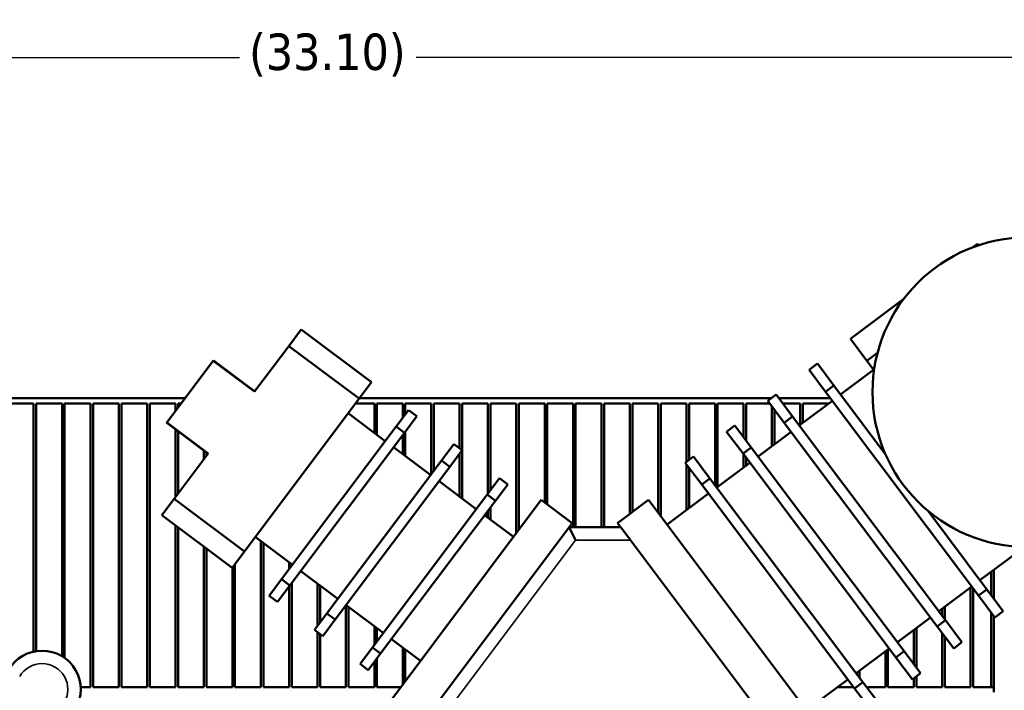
# Model space of a CAD drawing. Header units: inches. Extents: x 1 to 199, y 4 to 126.
# Tile 24 of 54: x 41 to 60, y 98 to 111. Entities that reach past the tile are written whole.
import ezdxf

# ---------------------------------------------------------------- set-up
doc = ezdxf.new("R2010")
doc.units = ezdxf.units.IN
doc.header["$LTSCALE"] = 5.882353
doc.header["$MEASUREMENT"] = 0
for name, color, linetype, lineweight in [('Dimension (ANSI)', 7, 'Continuous', 25), ('Visible (ANSI)', 7, 'Continuous', 50), ('Visible Narrow (ANSI)', 7, 'Continuous', 35)]:
    doc.layers.add(name, color=color, linetype=linetype, lineweight=lineweight)
doc.styles.add('Note Text (ANSI)', font='tahoma.ttf')
doc.dimstyles.new('Default (ANSI)', dxfattribs={"dimscale": 5.882353, "dimtxt": 0.12, "dimasz": 0.098425, "dimexe": 0.125, "dimexo": 0.0625, "dimgap": 0.031496, "dimtad": 0, "dimtih": 1, "dimtoh": 1, "dimrnd": 1e-08, "dimzin": 4, "dimdsep": 46, "dimtxsty": 'Note Text (ANSI)', "dimcen": 0.09, "dimdle": 0.393701, "dimclrd": 256, "dimclre": 256, "dimclrt": 256, "dimadec": 0, "dimazin": 1, "dimtfac": 1, "dimtofl": 0, "dimtmove": 0, "dimatfit": 3, "dimfxl": 1, "dimtolj": 1, "dimtzin": 4, "dimlwd": -1, "dimlwe": -1, "dimarcsym": 0})

# ---------------------------------------------------------------- blocks, each defined once
blk = doc.blocks.new('*D7')
at = {"layer": 'Defpoints', "color": 0, "transparency": 16777216}
for p in [(30.531, 109.818), (63.631, 103.333), (30.531, 90.216)]:
    blk.add_point(p, dxfattribs=at)
at = {"layer": 'Dimension (ANSI)', "transparency": 16777216}
for p, q in [((30.531, 90.584), (30.531, 110.553)), ((63.631, 103.701), (63.631, 110.553)), ((31.11, 109.818), (45.369, 109.818)), ((63.052, 109.818), (48.794, 109.818))]:
    blk.add_line(p, q, dxfattribs=at)
for points in [[(31.11, 109.914), (31.11, 109.721), (30.531, 109.818)], [(63.052, 109.914), (63.052, 109.721), (63.631, 109.818)]]:
    blk.add_solid(points, dxfattribs=at)
at = {"layer": 'Dimension (ANSI)', "transparency": 16777216, "insert": (45.554, 110.284), "char_height": 0.70588, "attachment_point": 1, "style": 'Note Text (ANSI)'}
blk.add_mtext('\\A1;(33.10)', dxfattribs=at)
blk = doc.blocks.new('*D8')
at = {"layer": 'Defpoints', "color": 0, "transparency": 16777216}
for p in [(60.631, 106.333), (55.579, 37.332), (66.454, 37.332)]:
    blk.add_point(p, dxfattribs=at)
at = {"layer": 'Dimension (ANSI)', "transparency": 16777216}
for p, q in [((60.999, 106.333), (67.189, 106.333)), ((66.454, 105.754), (66.454, 72.484)), ((66.454, 37.911), (66.454, 71.181)), ((55.947, 37.332), (67.189, 37.332))]:
    blk.add_line(p, q, dxfattribs=at)
for points in [[(66.357, 105.754), (66.55, 105.754), (66.454, 106.333)], [(66.357, 37.911), (66.55, 37.911), (66.454, 37.332)]]:
    blk.add_solid(points, dxfattribs=at)
at = {"layer": 'Dimension (ANSI)', "transparency": 16777216, "insert": (64.926, 72.299), "char_height": 0.70588, "attachment_point": 1, "style": 'Note Text (ANSI)'}
blk.add_mtext('\\A1;(69.00)', dxfattribs=at)

msp = doc.modelspace()

# ---------------------------------------------------------------- linework, layer by layer
at = {"layer": 'Visible (ANSI)'}
for p, q in [((59.567, 106.138), (59.664, 106.211)), ((59.687, 106.181), (59.664, 106.211)), ((57.204, 104.366), (58.236, 105.14)), ((46.564, 104.546), (46.325, 104.227)), ((47.924, 103.526), (46.564, 104.546)), ((57.204, 104.366), (57.523, 103.941)), ((46.325, 104.227), (45.662, 103.343)), ((47.685, 103.207), (46.325, 104.227)), ((57.523, 103.941), (57.73, 104.096)), ((44.862, 103.943), (43.964, 102.746)), ((44.862, 103.943), (44.864, 103.946)), ((45.662, 103.343), (44.862, 103.943)), ((45.664, 103.346), (44.864, 103.946)), ((56.404, 103.766), (56.564, 103.886)), ((56.404, 103.766), (56.723, 103.341)), ((56.883, 103.461), (56.564, 103.886)), ((57.014, 103.286), (57.654, 103.766)), ((57.523, 103.941), (57.661, 103.756)), ((47.685, 103.207), (47.924, 103.526)), ((56.723, 103.341), (56.883, 103.461)), ((57.886, 102.123), (56.883, 103.461)), ((44.317, 103.216), (31.981, 103.216)), ((45.463, 100.245), (47.685, 103.207)), ((55.671, 103.216), (47.692, 103.216)), ((55.604, 103.166), (55.764, 103.286)), ((56.083, 102.861), (55.764, 103.286)), ((56.817, 103.216), (55.817, 103.216)), ((56.723, 103.341), (59.685, 99.391)), ((40.881, 103.116), (41.381, 103.116)), ((41.381, 103.116), (41.381, 98.304)), ((41.431, 103.116), (41.931, 103.116)), ((41.431, 98.313), (41.431, 103.116)), ((41.931, 103.116), (41.931, 98.214)), ((41.981, 103.116), (42.481, 103.116)), ((41.981, 98.181), (41.981, 103.116)), ((42.481, 103.116), (42.481, 97.616)), ((42.531, 103.116), (43.031, 103.116)), ((42.531, 97.616), (42.531, 103.116)), ((43.031, 103.116), (43.031, 97.616)), ((43.081, 103.116), (43.581, 103.116)), ((43.081, 97.616), (43.081, 103.116)), ((43.581, 103.116), (43.581, 97.616)), ((43.631, 103.116), (44.131, 103.116)), ((43.631, 97.616), (43.631, 103.116)), ((44.131, 103.116), (44.131, 102.969)), ((44.181, 103.116), (44.242, 103.116)), ((44.181, 103.036), (44.181, 103.116)), ((47.617, 103.116), (47.981, 103.116)), ((47.981, 103.116), (47.981, 102.546)), ((48.031, 103.116), (48.531, 103.116)), ((48.031, 102.508), (48.031, 103.116)), ((48.531, 103.116), (48.531, 102.836)), ((48.581, 103.116), (49.081, 103.116)), ((48.581, 102.902), (48.581, 103.116)), ((49.081, 103.116), (49.081, 101.736)), ((49.131, 103.116), (49.631, 103.116)), ((49.131, 101.802), (49.131, 103.116)), ((49.631, 103.116), (49.631, 102.246)), ((49.681, 103.116), (50.181, 103.116)), ((49.681, 102.208), (49.681, 103.116)), ((50.181, 103.116), (50.181, 101.369)), ((50.231, 103.116), (50.731, 103.116)), ((50.231, 101.436), (50.231, 103.116)), ((50.731, 103.116), (50.731, 100.602)), ((50.781, 103.116), (51.281, 103.116)), ((50.781, 100.669), (50.781, 103.116)), ((51.281, 103.116), (51.281, 101.196)), ((51.331, 103.116), (51.831, 103.116)), ((51.331, 101.158), (51.331, 103.116)), ((51.831, 103.116), (51.831, 100.716)), ((51.881, 103.116), (52.381, 103.116)), ((51.881, 100.716), (51.881, 103.116)), ((52.381, 103.116), (52.381, 100.716)), ((52.431, 103.116), (52.931, 103.116)), ((52.431, 100.716), (52.431, 103.116)), ((52.931, 103.116), (52.931, 100.974)), ((52.981, 103.116), (53.481, 103.116)), ((52.981, 101.011), (52.981, 103.116)), ((53.481, 103.116), (53.481, 100.996)), ((53.531, 103.116), (54.031, 103.116)), ((53.531, 100.93), (53.531, 103.116)), ((54.031, 103.116), (54.031, 101.986)), ((54.081, 103.116), (54.581, 103.116)), ((54.081, 102.024), (54.081, 103.116)), ((54.581, 103.116), (54.581, 101.53)), ((54.631, 103.116), (55.131, 103.116)), ((54.631, 101.499), (54.631, 103.116)), ((55.131, 103.116), (55.131, 102.463)), ((55.181, 103.116), (55.642, 103.116)), ((55.181, 102.396), (55.181, 103.116)), ((55.604, 103.166), (55.923, 102.741)), ((55.681, 103.063), (55.681, 102.286)), ((55.892, 103.116), (56.231, 103.116)), ((56.214, 102.686), (56.854, 103.166)), ((56.231, 103.116), (56.231, 102.699)), ((56.281, 103.116), (56.781, 103.116)), ((56.281, 102.736), (56.281, 103.116)), ((56.781, 103.116), (56.781, 103.111)), ((48.194, 102.386), (47.474, 102.926)), ((47.481, 102.921), (47.481, 102.936)), ((48.644, 102.986), (48.405, 102.667)), ((48.565, 102.547), (48.804, 102.866)), ((48.804, 102.866), (48.644, 102.986)), ((55.731, 102.324), (55.731, 102.996)), ((55.923, 102.741), (56.083, 102.861)), ((59.045, 98.911), (56.083, 102.861)), ((43.959, 102.739), (43.964, 102.746)), ((44.759, 102.139), (43.959, 102.739)), ((44.764, 102.146), (43.964, 102.746)), ((43.964, 102.746), (43.964, 102.746)), ((48.405, 102.667), (46.183, 99.705)), ((48.565, 102.547), (48.405, 102.667)), ((54.804, 102.566), (54.964, 102.686)), ((55.283, 102.261), (54.964, 102.686)), ((55.923, 102.741), (58.885, 98.791)), ((44.131, 102.609), (44.131, 101.302)), ((44.181, 101.369), (44.181, 102.572)), ((46.343, 99.585), (48.565, 102.547)), ((48.531, 102.502), (48.531, 102.133)), ((48.581, 102.096), (48.581, 102.569)), ((54.804, 102.566), (55.123, 102.141)), ((55.414, 102.086), (56.054, 102.566)), ((49.074, 101.726), (48.354, 102.266)), ((49.524, 102.326), (49.285, 102.007)), ((49.684, 102.206), (49.524, 102.326)), ((55.123, 102.141), (55.283, 102.261)), ((58.245, 98.311), (55.283, 102.261)), ((44.764, 102.146), (44.103, 101.265)), ((44.681, 102.197), (44.681, 102.036)), ((44.731, 102.102), (44.731, 102.159)), ((49.445, 101.887), (49.684, 102.206)), ((49.631, 102.136), (49.631, 101.308)), ((49.681, 101.271), (49.681, 102.202)), ((54.004, 101.966), (54.164, 102.086)), ((54.483, 101.661), (54.164, 102.086)), ((55.123, 102.141), (58.085, 98.191)), ((55.131, 102.13), (55.131, 101.874)), ((55.181, 101.911), (55.181, 102.063)), ((49.285, 102.007), (47.063, 99.045)), ((47.223, 98.925), (49.445, 101.887)), ((49.445, 101.887), (49.285, 102.007)), ((54.004, 101.966), (54.323, 101.541)), ((54.031, 101.93), (54.031, 101.049)), ((54.081, 101.086), (54.081, 101.863)), ((54.614, 101.486), (55.254, 101.966)), ((50.404, 101.666), (50.165, 101.347)), ((50.564, 101.546), (50.404, 101.666)), ((49.954, 101.066), (49.234, 101.606)), ((50.325, 101.227), (50.564, 101.546)), ((54.323, 101.541), (54.483, 101.661)), ((54.323, 101.541), (57.285, 97.591)), ((57.445, 97.711), (54.483, 101.661)), ((50.165, 101.347), (47.943, 98.385)), ((50.325, 101.227), (50.165, 101.347)), ((53.654, 100.766), (54.454, 101.366)), ((44.103, 101.265), (43.864, 100.946)), ((45.463, 100.245), (44.103, 101.265)), ((48.034, 97.006), (51.214, 101.246)), ((48.103, 98.265), (50.325, 101.227)), ((50.231, 100.858), (50.231, 101.102)), ((51.814, 100.796), (51.214, 101.246)), ((52.694, 100.796), (53.294, 101.246)), ((53.294, 101.246), (56.414, 97.086)), ((45.224, 99.926), (43.864, 100.946)), ((50.674, 100.526), (50.114, 100.946)), ((50.181, 101.036), (50.181, 100.896)), ((59.845, 99.511), (58.701, 101.037)), ((44.131, 100.746), (44.131, 97.616)), ((51.754, 100.716), (48.754, 96.716)), ((51.754, 100.716), (51.814, 100.796)), ((51.754, 100.716), (51.879, 100.466)), ((52.754, 100.716), (51.754, 100.716)), ((52.792, 100.666), (52.694, 100.796)), ((44.181, 97.616), (44.181, 100.708)), ((46.394, 99.986), (45.674, 100.526)), ((52.792, 100.666), (52.942, 100.466)), ((44.681, 100.333), (44.681, 97.616)), ((45.781, 100.446), (45.781, 97.616)), ((45.831, 97.616), (45.831, 100.408)), ((55.504, 97.049), (52.942, 100.466)), ((44.731, 97.616), (44.731, 100.296)), ((45.224, 99.926), (45.463, 100.245)), ((59.714, 99.686), (60.354, 100.166)), ((45.281, 97.616), (45.281, 100.002)), ((46.331, 100.033), (46.331, 99.902)), ((46.381, 99.969), (46.381, 99.996)), ((45.231, 99.936), (45.231, 97.616)), ((47.274, 99.326), (46.554, 99.866)), ((59.931, 99.396), (59.931, 99.849)), ((59.981, 99.886), (59.981, 99.33)), ((46.183, 99.705), (45.944, 99.386)), ((46.104, 99.266), (46.343, 99.585)), ((46.343, 99.585), (46.183, 99.705)), ((46.331, 99.569), (46.331, 97.616)), ((46.381, 97.616), (46.381, 99.636)), ((46.881, 99.621), (46.881, 98.802)), ((46.931, 98.869), (46.931, 99.583)), ((46.104, 99.266), (45.944, 99.386)), ((58.914, 99.086), (59.554, 99.566)), ((59.531, 99.549), (59.531, 97.616)), ((59.581, 97.616), (59.581, 99.53)), ((59.685, 99.391), (59.845, 99.511)), ((59.685, 99.391), (60.004, 98.966)), ((60.164, 99.086), (59.845, 99.511)), ((47.431, 99.202), (47.431, 97.616)), ((48.154, 98.666), (47.434, 99.206)), ((47.063, 99.045), (46.824, 98.726)), ((47.223, 98.925), (47.063, 99.045)), ((47.481, 97.616), (47.481, 99.171)), ((58.981, 99.136), (58.981, 98.996)), ((59.031, 98.93), (59.031, 99.174)), ((59.931, 97.616), (59.931, 99.063)), ((59.981, 98.996), (59.981, 97.616)), ((60.004, 98.966), (60.164, 99.086)), ((46.984, 98.606), (47.223, 98.925)), ((58.114, 98.486), (58.754, 98.966)), ((58.885, 98.791), (59.045, 98.911)), ((59.364, 98.486), (59.045, 98.911)), ((46.984, 98.606), (46.824, 98.726)), ((46.881, 98.683), (46.881, 97.616)), ((46.931, 97.616), (46.931, 98.646)), ((47.981, 98.796), (47.981, 98.436)), ((48.031, 98.502), (48.031, 98.758)), ((58.431, 98.724), (58.431, 98.063)), ((58.481, 97.996), (58.481, 98.761)), ((58.885, 98.791), (59.204, 98.366)), ((58.981, 98.663), (58.981, 97.616)), ((48.874, 98.126), (48.314, 98.546)), ((59.031, 97.616), (59.031, 98.596)), ((59.204, 98.366), (59.364, 98.486)), ((47.943, 98.385), (47.704, 98.066)), ((47.864, 97.946), (48.103, 98.265)), ((48.103, 98.265), (47.943, 98.385)), ((48.531, 98.383), (48.531, 97.669)), ((48.581, 97.736), (48.581, 98.346)), ((57.314, 97.886), (57.954, 98.366)), ((57.881, 98.311), (57.881, 97.616)), ((57.931, 97.616), (57.931, 98.349)), ((58.085, 98.191), (58.245, 98.311)), ((58.564, 97.886), (58.245, 98.311)), ((47.864, 97.946), (47.704, 98.066)), ((47.981, 98.102), (47.981, 97.616)), ((48.031, 97.616), (48.031, 98.169)), ((58.085, 98.191), (58.404, 97.766)), ((57.331, 97.899), (57.331, 97.863)), ((57.381, 97.796), (57.381, 97.936)), ((58.404, 97.766), (58.564, 97.886)), ((56.354, 97.166), (57.154, 97.766)), ((57.285, 97.591), (57.445, 97.711)), ((57.764, 97.286), (57.445, 97.711)), ((58.431, 97.786), (58.431, 97.616)), ((58.481, 97.616), (58.481, 97.824)), ((42.481, 97.616), (42.292, 97.616)), ((43.031, 97.616), (42.531, 97.616)), ((43.581, 97.616), (43.081, 97.616)), ((44.131, 97.616), (43.631, 97.616)), ((44.681, 97.616), (44.181, 97.616)), ((45.231, 97.616), (44.731, 97.616)), ((45.781, 97.616), (45.281, 97.616)), ((46.331, 97.616), (45.831, 97.616)), ((46.881, 97.616), (46.381, 97.616)), ((47.431, 97.616), (46.931, 97.616)), ((47.981, 97.616), (47.481, 97.616)), ((48.492, 97.616), (48.031, 97.616)), ((57.267, 97.616), (56.954, 97.616)), ((57.285, 97.591), (57.604, 97.166)), ((57.881, 97.616), (57.517, 97.616)), ((58.431, 97.616), (57.931, 97.616)), ((58.981, 97.616), (58.481, 97.616)), ((59.531, 97.616), (59.031, 97.616)), ((59.981, 97.616), (59.581, 97.616)), ((59.981, 97.516), (59.981, 97.616))]:
    msp.add_line(p, q, dxfattribs=at)
msp.add_circle((60.631, 103.333), 3, dxfattribs=at)
msp.add_arc((41.544, 97.572), 0.75, 330, 150, dxfattribs=at)
at = {"layer": 'Visible Narrow (ANSI)'}
for p, q in [((44.764, 102.146), (43.964, 102.746)), ((49.004, 96.633), (51.879, 100.466)), ((51.879, 100.466), (52.942, 100.466))]:
    msp.add_line(p, q, dxfattribs=at)
msp.add_arc((41.544, 97.572), 0.5, 330, 150, dxfattribs=at)

# ---------------------------------------------------------------- dimensions: what is measured, and where the dimension line sits
at = {"layer": 'Dimension (ANSI)'}
for base, p1, p2, angle, override, picture, middle in [((30.531, 109.818), (63.631, 103.333), (30.531, 90.216), 180, {"dimgap": 0.031496, "dimtih": 0, "dimtoh": 0, "dimdec": 2, "dimtol": 0, "dimlim": 0, "dimtp": 0, "dimtm": 0, "dimtdec": 2, "dimatfit": 1}, '*D7', (47.081, 109.818)), ((66.454, 37.332), (60.631, 106.333), (55.579, 37.332), 90, {"dimgap": 0.031496, "dimdec": 2, "dimtol": 0, "dimlim": 0, "dimtp": 0, "dimtm": 0, "dimtdec": 2, "dimatfit": 1}, '*D8', (66.454, 71.833))]:
    dim = msp.add_linear_dim(base=base, p1=p1, p2=p2, angle=angle, text='(<>)', dimstyle='Default (ANSI)', override=override, dxfattribs=at)
    dim.commit()
    dim.dimension.update_dxf_attribs({"geometry": picture, "text_midpoint": middle, "dimtype": 160})

doc.saveas('drawing.dxf')
